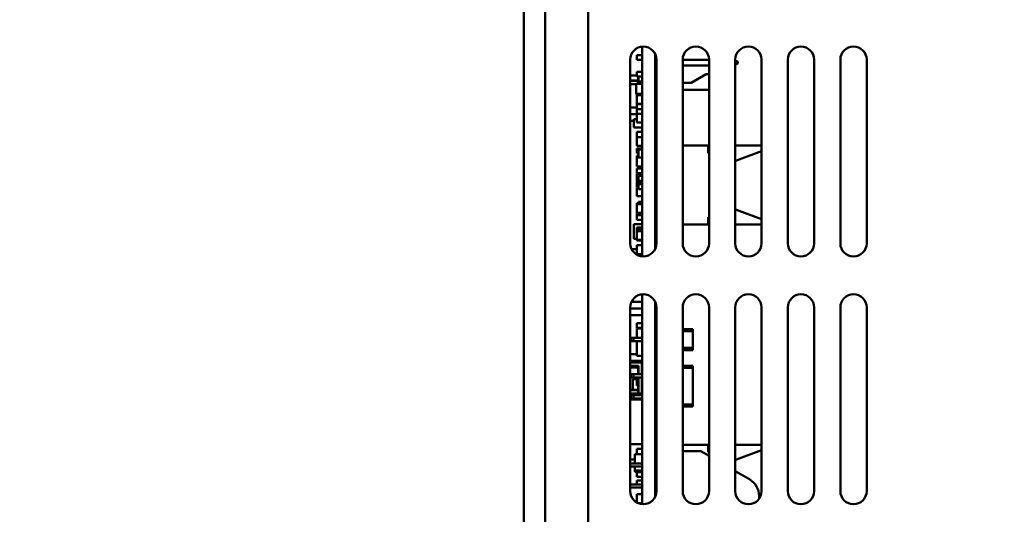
# Model space of a CAD drawing. Header units: inches. Extents: x 0.8 to 72.9, y -7.8 to 49.3.
# Tile 27 of 256: x 11.5 to 16.1, y 21.6 to 23.9. Entities that reach past the tile are written whole.
import ezdxf

# ---------------------------------------------------------------- set-up
doc = ezdxf.new("R2010")
doc.units = ezdxf.units.IN
doc.header["$MEASUREMENT"] = 0
for name, color, linetype, lineweight in [('Dimensions(ROSSANSI)', 7, 'Continuous', 25), ('Visible Edges(ROSSANSI)', 7, 'Continuous', 50), ('Visible Tangent Edges(ROSSANSI)', 7, 'Continuous', 50)]:
    doc.layers.add(name, color=color, linetype=linetype, lineweight=lineweight)
doc.styles.add('DEFAULT-ROSSANSI', font='arial.ttf')
doc.dimstyles.new('DEFAULT-ROSSANSI', dxfattribs={"dimtxt": 1, "dimasz": 0.098425, "dimexe": 0.125, "dimexo": 0.0625, "dimgap": 0.031496, "dimtad": 0, "dimtih": 1, "dimtoh": 1, "dimrnd": 1e-08, "dimzin": 0, "dimdsep": 46, "dimtxsty": 'DEFAULT-ROSSANSI', "dimcen": 0.09, "dimdle": 0.393701, "dimclrd": 7, "dimclre": 7, "dimclrt": 179, "dimadec": 0, "dimazin": 0, "dimtfac": 1, "dimtofl": 0, "dimtmove": 0, "dimatfit": 3, "dimfxl": 1, "dimtolj": 1, "dimtzin": 0, "dimlwd": 25, "dimlwe": 25, "dimarcsym": 0})

# ---------------------------------------------------------------- blocks, each defined once
blk = doc.blocks.new('*D6')
at = {"layer": 'Defpoints', "color": 0}
for p in [(14.0552, 26.654), (10.7355, 5.062), (15.8961, 5.062)]:
    blk.add_point(p, dxfattribs=at)
at = {"layer": 'Dimensions(ROSSANSI)', "color": 7, "lineweight": 25}
for p, q in [((13.9927, 26.654), (10.6105, 26.654)), ((10.7355, 26.5556), (10.7355, 19.9018)), ((10.7355, 5.1604), (10.7355, 11.8143)), ((15.8336, 5.062), (10.6105, 5.062))]:
    blk.add_line(p, q, dxfattribs=at)
at = {"layer": 'Dimensions(ROSSANSI)', "color": 7}
for points in [[(10.7191, 26.5556), (10.7519, 26.5556), (10.7355, 26.654)], [(10.7191, 5.1604), (10.7519, 5.1604), (10.7355, 5.062)]]:
    blk.add_solid(points, dxfattribs=at)
at = {"layer": 'Dimensions(ROSSANSI)', "color": 179, "lineweight": 25, "insert": (10.0947, 11.8458), "char_height": 1, "attachment_point": 1, "rotation": 90, "style": 'DEFAULT-ROSSANSI'}
blk.add_mtext('\\A1;21.59 [548.4]', dxfattribs=at)
blk = doc.blocks.new('*D7')
at = {"layer": 'Defpoints', "color": 0}
for p in [(17.4823, 26.6503), (2.7537, 7.6047), (15.8961, 5.0619)]:
    blk.add_point(p, dxfattribs=at)
at = {"layer": 'Dimensions(ROSSANSI)', "color": 7, "lineweight": 25}
for p, q in [((17.4209, 26.6622), (6.7143, 28.7337)), ((6.8183, 28.6133), (4.9255, 18.8296)), ((2.7724, 7.7013), (4.6653, 17.4849)), ((15.8347, 5.0738), (2.631, 7.6284))]:
    blk.add_line(p, q, dxfattribs=at)
at = {"layer": 'Dimensions(ROSSANSI)', "color": 7}
for points in [[(6.8022, 28.6164), (6.8345, 28.6102), (6.837, 28.7099)], [(2.7563, 7.7044), (2.7885, 7.6982), (2.7537, 7.6047)]]:
    blk.add_solid(points, dxfattribs=at)
at = {"layer": 'Dimensions(ROSSANSI)', "color": 179, "lineweight": 25, "insert": (0.7831, 18.7981), "char_height": 1, "attachment_point": 1, "style": 'DEFAULT-ROSSANSI'}
blk.add_mtext('\\A1;21.50 [546.0]', dxfattribs=at)
blk = doc.blocks.new('*D12')
at = {"layer": 'Defpoints', "color": 0}
for p in [(19.7897, 29.9935), (13.8514, 26.4502), (21.411, 26.1392), (13.8514, 8.2867)]:
    blk.add_point(p, dxfattribs=at)
at = {"layer": 'Dimensions(ROSSANSI)', "color": 7, "lineweight": 25}
for p, q in [((13.8514, 26.5127), (13.8514, 30.9161)), ((21.4354, 26.1967), (22.6753, 29.1249))]:
    blk.add_line(p, q, dxfattribs=at)
for start, end in [(81.16585, 89.74941), (67.30059, 75.85919)]:
    blk.add_arc((13.8514, 8.2867), 22.5044, start, end, dxfattribs=at)
at = {"layer": 'Dimensions(ROSSANSI)', "color": 7}
for points in [[(13.9498, 30.7745), (13.9499, 30.8073), (13.8514, 30.7911)], [(22.5422, 29.0631), (22.5294, 29.0328), (22.6265, 29.0098)]]:
    blk.add_solid(points, dxfattribs=at)
at = {"layer": 'Dimensions(ROSSANSI)', "color": 179, "lineweight": 25, "insert": (17.339, 30.8522), "char_height": 1, "attachment_point": 1, "style": 'DEFAULT-ROSSANSI'}
blk.add_mtext('\\A1;23°', dxfattribs=at)
blk = doc.blocks.new('*D13')
at = {"layer": 'Defpoints', "color": 0}
for p in [(13.8514, 26.4502), (16.2887, 4.7595), (15.014, 1.2369), (13.8514, -7.8382)]:
    blk.add_point(p, dxfattribs=at)
at = {"layer": 'Dimensions(ROSSANSI)', "color": 7, "lineweight": 25}
for p, q in [((13.8514, 26.3877), (13.8514, 1.1861)), ((16.2769, 4.6981), (15.5656, 1.0218))]:
    blk.add_line(p, q, dxfattribs=at)
for start, end in [(90, 91.37691), (79.66637, 89.38363)]:
    blk.add_arc((13.8514, -7.8382), 9.1493, start, end, dxfattribs=at)
at = {"layer": 'Dimensions(ROSSANSI)', "color": 7}
for points in [[(13.9498, 1.2941), (13.9499, 1.327), (13.8514, 1.3111)], [(15.4956, 1.1788), (15.4896, 1.1466), (15.5893, 1.1445)]]:
    blk.add_solid(points, dxfattribs=at)
at = {"layer": 'Dimensions(ROSSANSI)', "color": 179, "lineweight": 25, "insert": (11.7324, 1.736), "char_height": 1, "attachment_point": 1, "style": 'DEFAULT-ROSSANSI'}
blk.add_mtext('\\A1;11°', dxfattribs=at)

msp = doc.modelspace()

# ---------------------------------------------------------------- linework, layer by layer
at = {"layer": 'Visible Edges(ROSSANSI)'}
for p, q in [((13.8514, 26.4502), (13.8514, 5.9488)), ((13.9533, 5.9488), (13.9533, 26.4502)), ((14.3894, 23.7471), (14.3894, 23.7251)), ((14.4134, 23.7471), (14.3894, 23.7471)), ((14.4134, 22.7886), (14.4134, 23.788)), ((14.4754, 23.754), (14.4754, 22.8227)), ((14.4754, 23.7501), (14.4764, 23.7501)), ((14.4764, 23.7301), (14.4764, 23.7501)), ((14.3571, 23.7258), (14.3571, 22.8508)), ((14.4134, 23.7251), (14.3894, 23.7251)), ((14.4754, 23.7301), (14.4764, 23.7301)), ((14.4754, 23.7171), (14.4821, 23.7171)), ((14.4821, 22.8508), (14.4821, 23.7258)), ((14.6071, 23.7258), (14.6071, 22.8508)), ((14.6071, 23.7242), (14.7321, 23.7242)), ((14.7321, 22.8508), (14.7321, 23.7258)), ((14.8571, 23.7258), (14.8571, 22.8508)), ((14.8571, 23.7195), (14.8691, 23.7163)), ((14.8571, 23.7033), (14.8691, 23.7066)), ((14.8691, 23.7163), (14.8691, 23.7066)), ((14.9821, 22.8508), (14.9821, 23.7258)), ((15.1071, 23.7258), (15.1071, 22.8508)), ((15.2321, 22.8508), (15.2321, 23.7258)), ((15.3571, 23.7258), (15.3571, 22.8508)), ((15.4821, 22.8508), (15.4821, 23.7258)), ((14.3894, 23.6672), (14.3894, 23.6452)), ((14.4134, 23.6672), (14.3894, 23.6672)), ((14.4754, 23.6706), (14.4821, 23.6706)), ((14.6071, 23.6986), (14.7321, 23.6986)), ((14.7183, 23.6561), (14.6467, 23.6148)), ((14.7321, 23.6561), (14.7183, 23.6561)), ((14.3894, 23.6501), (14.3571, 23.6501)), ((14.3944, 23.6266), (14.3571, 23.6266)), ((14.3571, 23.6086), (14.3854, 23.6086)), ((14.4134, 23.6101), (14.3854, 23.6101)), ((14.3854, 23.6101), (14.3854, 23.5611)), ((14.4134, 23.6452), (14.3894, 23.6452)), ((14.3954, 23.6452), (14.3954, 23.6101)), ((14.4134, 23.645), (14.3974, 23.645)), ((14.3974, 23.645), (14.3974, 23.621)), ((14.4134, 23.621), (14.3974, 23.621)), ((14.4754, 23.6316), (14.4821, 23.6316)), ((14.6467, 23.6148), (14.6071, 23.6148)), ((14.3894, 23.5611), (14.3854, 23.5611)), ((14.3894, 23.5626), (14.3894, 23.5571)), ((14.4134, 23.5626), (14.3894, 23.5626)), ((14.4821, 23.5972), (14.4754, 23.5972)), ((14.4754, 23.5813), (14.4821, 23.5813)), ((14.4754, 23.565), (14.4821, 23.565)), ((14.7321, 23.5813), (14.6071, 23.5813)), ((14.4134, 23.5571), (14.3894, 23.5571)), ((14.3894, 23.5571), (14.3894, 23.5151)), ((14.3894, 23.5151), (14.3894, 23.5131)), ((14.4134, 23.5151), (14.3894, 23.5151)), ((14.4134, 23.5131), (14.3894, 23.5131)), ((14.3894, 23.5131), (14.3894, 23.4892)), ((14.4754, 23.541), (14.4821, 23.541)), ((14.4754, 23.5151), (14.4821, 23.5151)), ((14.3571, 23.498), (14.3894, 23.498)), ((14.3894, 23.4661), (14.3571, 23.4661)), ((14.4134, 23.4892), (14.3894, 23.4892)), ((14.3894, 23.4892), (14.3894, 23.4681)), ((14.4134, 23.4681), (14.3894, 23.4681)), ((14.3894, 23.4681), (14.3894, 23.4261)), ((14.4754, 23.49), (14.4821, 23.49)), ((14.4754, 23.466), (14.4821, 23.466)), ((14.3571, 23.4343), (14.3744, 23.4343)), ((14.3894, 23.4416), (14.3744, 23.4416)), ((14.3744, 23.4416), (14.3744, 23.4026)), ((14.4134, 23.4261), (14.3894, 23.4261)), ((14.4754, 23.464), (14.4821, 23.464)), ((14.4754, 23.442), (14.4821, 23.442)), ((14.4754, 23.434), (14.4821, 23.434)), ((14.4754, 23.4331), (14.4821, 23.4331)), ((14.4134, 23.4026), (14.3744, 23.4026)), ((14.4134, 23.3821), (14.3894, 23.3821)), ((14.3894, 23.3821), (14.3894, 23.357)), ((14.4754, 23.4091), (14.4821, 23.4091)), ((14.4754, 23.397), (14.4821, 23.397)), ((14.4754, 23.394), (14.4821, 23.394)), ((14.4134, 23.357), (14.3894, 23.357)), ((14.3894, 23.357), (14.3894, 23.315)), ((14.4754, 23.37), (14.4821, 23.37)), ((14.4754, 23.3676), (14.4821, 23.3676)), ((14.4134, 23.315), (14.3894, 23.315)), ((14.4134, 23.3021), (14.3894, 23.3021)), ((14.3894, 23.3021), (14.3894, 23.2801)), ((14.3974, 23.2801), (14.3894, 23.2801)), ((14.4134, 23.2976), (14.3974, 23.2976)), ((14.3974, 23.2976), (14.3974, 23.259)), ((14.4754, 23.3246), (14.4821, 23.3246)), ((14.4754, 23.3183), (14.4821, 23.3183)), ((14.4754, 23.2943), (14.4821, 23.2943)), ((14.4754, 23.2902), (14.4821, 23.2902)), ((14.7321, 23.3161), (14.6071, 23.3161)), ((14.7284, 23.2811), (14.7284, 23.3161)), ((14.7321, 23.2811), (14.7284, 23.2811)), ((14.9821, 23.3161), (14.8571, 23.3161)), ((14.9821, 23.2906), (14.8632, 23.2461)), ((14.3974, 23.2671), (14.3894, 23.2671)), ((14.3894, 23.2671), (14.3894, 23.2626)), ((14.3974, 23.2626), (14.3894, 23.2626)), ((14.3894, 23.2626), (14.3894, 23.259)), ((14.4134, 23.259), (14.3894, 23.259)), ((14.3894, 23.259), (14.3894, 23.217)), ((14.8632, 23.2461), (14.8571, 23.2461)), ((14.4134, 23.217), (14.3894, 23.217)), ((14.3894, 23.2071), (14.3894, 23.1851)), ((14.4134, 23.2071), (14.3894, 23.2071)), ((14.4134, 23.1851), (14.3894, 23.1851)), ((14.4134, 23.1821), (14.3894, 23.1821)), ((14.3894, 23.1821), (14.3894, 23.1421)), ((14.4134, 23.1421), (14.3894, 23.1421)), ((14.3894, 23.1421), (14.3894, 23.1201)), ((14.3974, 23.1731), (14.3974, 23.1491)), ((14.4134, 23.1731), (14.3974, 23.1731)), ((14.4134, 23.1491), (14.3974, 23.1491)), ((14.4134, 23.1381), (14.3974, 23.1381)), ((14.3974, 23.1381), (14.3974, 23.1331)), ((14.4754, 23.1416), (14.4821, 23.1416)), ((14.3974, 23.1201), (14.3894, 23.1201)), ((14.3974, 23.1171), (14.3894, 23.1171)), ((14.3894, 23.1171), (14.3894, 23.0751)), ((14.3974, 23.1331), (14.3974, 23.1091)), ((14.4134, 23.1331), (14.3974, 23.1331)), ((14.4134, 23.1091), (14.3974, 23.1091)), ((14.4134, 23.0751), (14.3894, 23.0751)), ((14.4134, 23.0481), (14.3974, 23.0481)), ((14.3974, 23.0481), (14.3974, 23.0381)), ((14.4754, 23.0706), (14.4821, 23.0706)), ((14.3974, 23.0426), (14.3894, 23.0426)), ((14.3894, 23.0426), (14.3894, 23.0381)), ((14.4134, 23.0381), (14.3894, 23.0381)), ((14.3894, 23.0381), (14.3894, 22.9961)), ((14.8571, 23.0111), (14.8632, 23.0111)), ((14.8632, 23.0111), (14.9821, 22.9667)), ((14.4134, 22.9961), (14.3894, 22.9961)), ((14.3894, 22.9961), (14.3894, 22.9851)), ((14.4134, 22.9851), (14.3894, 22.9851)), ((14.3894, 22.9851), (14.3894, 22.9631)), ((14.4134, 22.9631), (14.3894, 22.9631)), ((14.7284, 22.9761), (14.7321, 22.9761)), ((14.7284, 22.9411), (14.7284, 22.9761)), ((14.4134, 22.9426), (14.3744, 22.9426)), ((14.3744, 22.9426), (14.3744, 22.8716)), ((14.4134, 22.9271), (14.3894, 22.9271)), ((14.3894, 22.9271), (14.3894, 22.916)), ((14.4134, 22.916), (14.3894, 22.916)), ((14.3894, 22.916), (14.3894, 22.914)), ((14.4134, 22.914), (14.3894, 22.914)), ((14.3894, 22.914), (14.3894, 22.909)), ((14.4134, 22.909), (14.3894, 22.909)), ((14.3894, 22.909), (14.3894, 22.867)), ((14.4754, 22.9358), (14.4821, 22.9358)), ((14.4754, 22.9191), (14.4821, 22.9191)), ((14.6071, 22.9411), (14.7321, 22.9411)), ((14.8571, 22.9411), (14.9821, 22.9411)), ((14.3894, 22.8716), (14.3744, 22.8716)), ((14.3894, 22.867), (14.3894, 22.8651)), ((14.4134, 22.867), (14.3894, 22.867)), ((14.4134, 22.8651), (14.3894, 22.8651)), ((14.4754, 22.8951), (14.4821, 22.8951)), ((14.4754, 22.88), (14.4821, 22.88)), ((14.4754, 22.875), (14.4821, 22.875)), ((14.3637, 22.823), (14.3894, 22.823)), ((14.4134, 22.8421), (14.3894, 22.8421)), ((14.3894, 22.8421), (14.3894, 22.8001)), ((14.4754, 22.851), (14.4821, 22.851)), ((14.4754, 22.832), (14.4792, 22.832)), ((14.4754, 22.823), (14.4756, 22.823)), ((14.4134, 22.8001), (14.3894, 22.8001)), ((14.4134, 22.7911), (14.4011, 22.7911)), ((14.4134, 21.6086), (14.4134, 22.608)), ((14.3571, 22.5458), (14.3571, 21.6708)), ((14.4134, 22.5411), (14.3571, 22.5411)), ((14.3633, 22.573), (14.4134, 22.573)), ((14.4754, 22.574), (14.4754, 21.6427)), ((14.4754, 22.573), (14.4759, 22.573)), ((14.4754, 22.5656), (14.4789, 22.5656)), ((14.4754, 22.5416), (14.4821, 22.5416)), ((14.4821, 21.6708), (14.4821, 22.5458)), ((14.6071, 22.5458), (14.6071, 21.6708)), ((14.7321, 21.6708), (14.7321, 22.5458)), ((14.8571, 22.5458), (14.8571, 21.6708)), ((14.9821, 21.6708), (14.9821, 22.5458)), ((15.1071, 22.5458), (15.1071, 21.6708)), ((15.2321, 21.6708), (15.2321, 22.5458)), ((15.3571, 22.5458), (15.3571, 21.6708)), ((15.4821, 21.6708), (15.4821, 22.5458)), ((14.3571, 22.5093), (14.4134, 22.5093)), ((14.4754, 22.5211), (14.4821, 22.5211)), ((14.4754, 22.5151), (14.4821, 22.5151)), ((14.4134, 22.4701), (14.3894, 22.4701)), ((14.3894, 22.4701), (14.3894, 22.4481)), ((14.4134, 22.4481), (14.3894, 22.4481)), ((14.4134, 22.4446), (14.3894, 22.4446)), ((14.3894, 22.4446), (14.3894, 22.4006)), ((14.4754, 22.4456), (14.4821, 22.4456)), ((14.4821, 22.4425), (14.4754, 22.4425)), ((14.6071, 22.4425), (14.6554, 22.4425)), ((14.6554, 22.4325), (14.6554, 22.4425)), ((14.3604, 22.4006), (14.3729, 22.4006)), ((14.3604, 22.4006), (14.3604, 22.3846)), ((14.4134, 22.4006), (14.3729, 22.4006)), ((14.4821, 22.4225), (14.4754, 22.4225)), ((14.4821, 22.4006), (14.4754, 22.4006)), ((14.6554, 22.4325), (14.6071, 22.4325)), ((14.6554, 22.4325), (14.6554, 22.3525)), ((14.3729, 22.3846), (14.3604, 22.3846)), ((14.3729, 22.3846), (14.4134, 22.3846)), ((14.3894, 22.3846), (14.3894, 22.3146)), ((14.4754, 22.3846), (14.4821, 22.3846)), ((14.4754, 22.3625), (14.4821, 22.3625)), ((14.4821, 22.3425), (14.4754, 22.3425)), ((14.6071, 22.3525), (14.6554, 22.3525)), ((14.6071, 22.3425), (14.6554, 22.3425)), ((14.6554, 22.3425), (14.6554, 22.3525)), ((14.3571, 22.323), (14.3894, 22.323)), ((14.4134, 22.3146), (14.3894, 22.3146)), ((14.4754, 22.3156), (14.4821, 22.3156)), ((14.4134, 22.2911), (14.3571, 22.2911)), ((14.4124, 22.2846), (14.3571, 22.2846)), ((14.3571, 22.2666), (14.3954, 22.2666)), ((14.3571, 22.2593), (14.3954, 22.2593)), ((14.3954, 22.2666), (14.3964, 22.2676)), ((14.3954, 22.2666), (14.3954, 22.2286)), ((14.4754, 22.2858), (14.4821, 22.2858)), ((14.4754, 22.2681), (14.4821, 22.2681)), ((14.4821, 22.2481), (14.4754, 22.2481)), ((14.6071, 22.2681), (14.6554, 22.2681)), ((14.6554, 22.2581), (14.6071, 22.2581)), ((14.6554, 22.2581), (14.6554, 22.2681)), ((14.6554, 22.2581), (14.6554, 22.0831)), ((14.3604, 22.2286), (14.3729, 22.2286)), ((14.3604, 22.2126), (14.3604, 22.2286)), ((14.3729, 22.2126), (14.3604, 22.2126)), ((14.3894, 22.2036), (14.3701, 22.2036)), ((14.3701, 22.2036), (14.3701, 22.1526)), ((14.4134, 22.2286), (14.3729, 22.2286)), ((14.3729, 22.2126), (14.4134, 22.2126)), ((14.3894, 22.2126), (14.3894, 22.1736)), ((14.3954, 22.2126), (14.3954, 22.1356)), ((14.4754, 22.2376), (14.4821, 22.2376)), ((14.4821, 22.2286), (14.4754, 22.2286)), ((14.4754, 22.2126), (14.4821, 22.2126)), ((14.3954, 22.1736), (14.3894, 22.1736)), ((14.4754, 22.1736), (14.4821, 22.1736)), ((14.3944, 22.1526), (14.3571, 22.1526)), ((14.3571, 22.1346), (14.3964, 22.1346)), ((14.3604, 22.1286), (14.3729, 22.1286)), ((14.3604, 22.1126), (14.3604, 22.1286)), ((14.3729, 22.1126), (14.3604, 22.1126)), ((14.3701, 22.1346), (14.3701, 22.1286)), ((14.3701, 22.1126), (14.3701, 22.1066)), ((14.4134, 22.1286), (14.3729, 22.1286)), ((14.3729, 22.1126), (14.4134, 22.1126)), ((14.3964, 22.1346), (14.4124, 22.1346)), ((14.4821, 22.1286), (14.4754, 22.1286)), ((14.4821, 22.1176), (14.4754, 22.1181)), ((14.4134, 22.1066), (14.3571, 22.1066)), ((14.6071, 22.0831), (14.6554, 22.0831)), ((14.6071, 22.0731), (14.6554, 22.0731)), ((14.6554, 22.0731), (14.6554, 22.0831)), ((14.4134, 21.8946), (14.3571, 21.8946)), ((14.4821, 21.8837), (14.4754, 21.8831)), ((14.7321, 21.8911), (14.6071, 21.8911)), ((14.7284, 21.8561), (14.7284, 21.8911)), ((14.9821, 21.8911), (14.8571, 21.8911)), ((14.4134, 21.847), (14.3796, 21.847)), ((14.3796, 21.847), (14.3796, 21.8026)), ((14.4134, 21.8726), (14.3894, 21.8726)), ((14.3894, 21.8726), (14.3894, 21.847)), ((14.4754, 21.8726), (14.4821, 21.8726)), ((14.6071, 21.8606), (14.6934, 21.8606)), ((14.6934, 21.8606), (14.7321, 21.8382)), ((14.7321, 21.8561), (14.7284, 21.8561)), ((14.9821, 21.8656), (14.8632, 21.8211)), ((14.3796, 21.8216), (14.3571, 21.8216)), ((14.4134, 21.8026), (14.3571, 21.8026)), ((14.4134, 21.7886), (14.3571, 21.7886)), ((14.3796, 21.7886), (14.3796, 21.7683)), ((14.4754, 21.8046), (14.4821, 21.8046)), ((14.4821, 21.8026), (14.4754, 21.8026)), ((14.4821, 21.7886), (14.4754, 21.7886)), ((14.8632, 21.8211), (14.8571, 21.8211)), ((14.3796, 21.7683), (14.3796, 21.7623)), ((14.4134, 21.7683), (14.3796, 21.7683)), ((14.4134, 21.7623), (14.3796, 21.7623)), ((14.4134, 21.7617), (14.3894, 21.7617)), ((14.3894, 21.7617), (14.3894, 21.7397)), ((14.4134, 21.7397), (14.3894, 21.7397)), ((14.8571, 21.7661), (14.9244, 21.7272)), ((14.3571, 21.7026), (14.4134, 21.7026)), ((14.3571, 21.6886), (14.4134, 21.6886)), ((14.4134, 21.7217), (14.3894, 21.7217)), ((14.3894, 21.7217), (14.3894, 21.7026)), ((14.4754, 21.7026), (14.4821, 21.7026)), ((14.4754, 21.6886), (14.4821, 21.6886)), ((14.4134, 21.6556), (14.3894, 21.6556)), ((14.3894, 21.6556), (14.3894, 21.6161)), ((14.4754, 21.6776), (14.4821, 21.6776)), ((14.4754, 21.667), (14.482, 21.667)), ((14.4768, 21.6456), (14.4754, 21.6456)), ((14.4794, 21.6525), (14.4794, 21.667)), ((14.9704, 21.6475), (14.9704, 21.6344)), ((14.4134, 21.6136), (14.3944, 21.6136)), ((14.4134, 21.6096), (14.4069, 21.6096))]:
    msp.add_line(p, q, dxfattribs=at)
for centre, radius, start, end in [((14.4196, 23.7258), 0.0625, 0, 180), ((14.6696, 23.7258), 0.0625, 0, 180), ((14.9196, 23.7258), 0.0625, 0, 180), ((15.1696, 23.7258), 0.0625, 0, 180), ((15.4196, 23.7258), 0.0625, 0, 180), ((14.3944, 23.6276), 0.001, 270, 293.0639), ((14.3944, 23.6276), 0.001, 293.0639, 0), ((14.4196, 22.8508), 0.0625, 180, 0), ((14.6696, 22.8508), 0.0625, 180, 0), ((14.9196, 22.8508), 0.0625, 180, 0), ((15.1696, 22.8508), 0.0625, 180, 0), ((15.4196, 22.8508), 0.0625, 180, 0), ((14.4196, 22.5458), 0.0625, 0, 180), ((14.6696, 22.5458), 0.0625, 0, 180), ((14.9196, 22.5458), 0.0625, 0, 180), ((15.1696, 22.5458), 0.0625, 0, 180), ((15.4196, 22.5458), 0.0625, 0, 180), ((14.4124, 22.2836), 0.001, 0, 90), ((14.3944, 22.1536), 0.001, 270, 293.0639), ((14.3944, 22.1536), 0.001, 293.0639, 0), ((14.3964, 22.1356), 0.001, 180, 270), ((14.4124, 22.1356), 0.001, 270, 0), ((14.8784, 21.6475), 0.092, 0, 60), ((14.4196, 21.6708), 0.0625, 180, 0), ((14.6696, 21.6708), 0.0625, 180, 0), ((14.9196, 21.6708), 0.0625, 180, 0), ((15.1696, 21.6708), 0.0625, 180, 0), ((15.4196, 21.6708), 0.0625, 180, 0)]:
    msp.add_arc(centre, radius, start, end, dxfattribs=at)
at = {"layer": 'Visible Tangent Edges(ROSSANSI)'}
for p, q in [((14.1571, 6.0202), (14.1571, 26.3483)), ((14.3571, 23.6256), (14.3944, 23.6256)), ((14.3854, 23.6096), (14.3571, 23.6096)), ((14.3944, 23.6256), (14.3944, 23.6266)), ((14.3952, 23.6258), (14.3948, 23.6267)), ((14.3964, 23.6101), (14.3964, 23.6452)), ((14.4124, 23.6452), (14.4124, 23.645)), ((14.4124, 23.621), (14.4124, 23.6101)), ((14.3729, 22.4006), (14.3729, 22.3846)), ((14.3571, 22.2836), (14.4124, 22.2836)), ((14.3964, 22.2676), (14.3571, 22.2676)), ((14.3964, 22.2286), (14.3964, 22.2676)), ((14.4124, 22.2836), (14.4124, 22.2846)), ((14.4124, 22.2836), (14.4124, 22.2286)), ((14.4124, 22.2836), (14.4134, 22.2836)), ((14.3729, 22.2126), (14.3729, 22.2286)), ((14.3964, 22.1356), (14.3964, 22.2126)), ((14.4124, 22.2126), (14.4124, 22.1356)), ((14.3571, 22.1516), (14.3944, 22.1516)), ((14.3954, 22.1356), (14.3571, 22.1356)), ((14.3729, 22.1126), (14.3729, 22.1286)), ((14.3944, 22.1516), (14.3944, 22.1526)), ((14.3952, 22.1518), (14.3948, 22.1527)), ((14.3954, 22.1356), (14.3964, 22.1356)), ((14.4124, 22.1356), (14.3964, 22.1356)), ((14.3964, 22.1356), (14.3964, 22.1346)), ((14.4124, 22.1356), (14.4134, 22.1356)), ((14.4124, 22.1346), (14.4124, 22.1356))]:
    msp.add_line(p, q, dxfattribs=at)
for centre in [(14.3944, 23.6276), (14.3944, 22.1536)]:
    msp.add_arc(centre, 0.002, 270, 293.0639, dxfattribs=at)
for points in [[(14.3952, 23.6258), (14.3953, 23.6258), (14.3954, 23.6259), (14.3954, 23.6259)], [(14.3952, 22.1518), (14.3953, 22.1518), (14.3954, 22.1519), (14.3954, 22.1519)]]:
    msp.add_open_spline(points, degree=3, dxfattribs=at)

# ---------------------------------------------------------------- dimensions: what is measured, and where the dimension line sits
at = {"layer": 'Dimensions(ROSSANSI)', "color": 7, "lineweight": 25}
for base, center, p1, picture, middle in [((19.7897, 29.9935), (13.8514, 8.2867), (21.411, 26.1392), '*D12', (18.3285, 30.3413)), ((15.014, 1.2369), (13.8514, -7.8382), (16.2887, 4.7595), '*D13', (12.6662, 1.234))]:
    dim = msp.add_angular_dim_3p(base=base, center=center, p1=p1, p2=(13.8514, 26.4502), dimstyle='DEFAULT-ROSSANSI', override={"dimadec": 0, "dimtp": 0, "dimtm": 0, "dimtdec": 0}, dxfattribs=at)
    dim.commit()
    dim.dimension.update_dxf_attribs({"geometry": picture, "text_midpoint": middle, "dimtype": 165})
for base, p1, p2, angle, override, picture, middle in [((2.7537, 7.6047), (17.4823, 26.6503), (15.8961, 5.0619), 79.05, {"dimdec": 2, "dimtp": 0, "dimtm": 0, "dimtdec": 2, "dimatfit": 1}, '*D7', (4.7954, 18.1573)), ((10.7355, 5.062), (14.0552, 26.654), (15.8961, 5.062), 90, {"dimtih": 0, "dimtoh": 0, "dimdec": 2, "dimtp": 0, "dimtm": 0, "dimtdec": 2, "dimatfit": 1}, '*D6', (10.7355, 15.858))]:
    dim = msp.add_linear_dim(base=base, p1=p1, p2=p2, angle=angle, dimstyle='DEFAULT-ROSSANSI', override=override, dxfattribs=at)
    dim.commit()
    dim.dimension.update_dxf_attribs({"geometry": picture, "text_midpoint": middle, "dimtype": 160})

doc.saveas('drawing.dxf')
